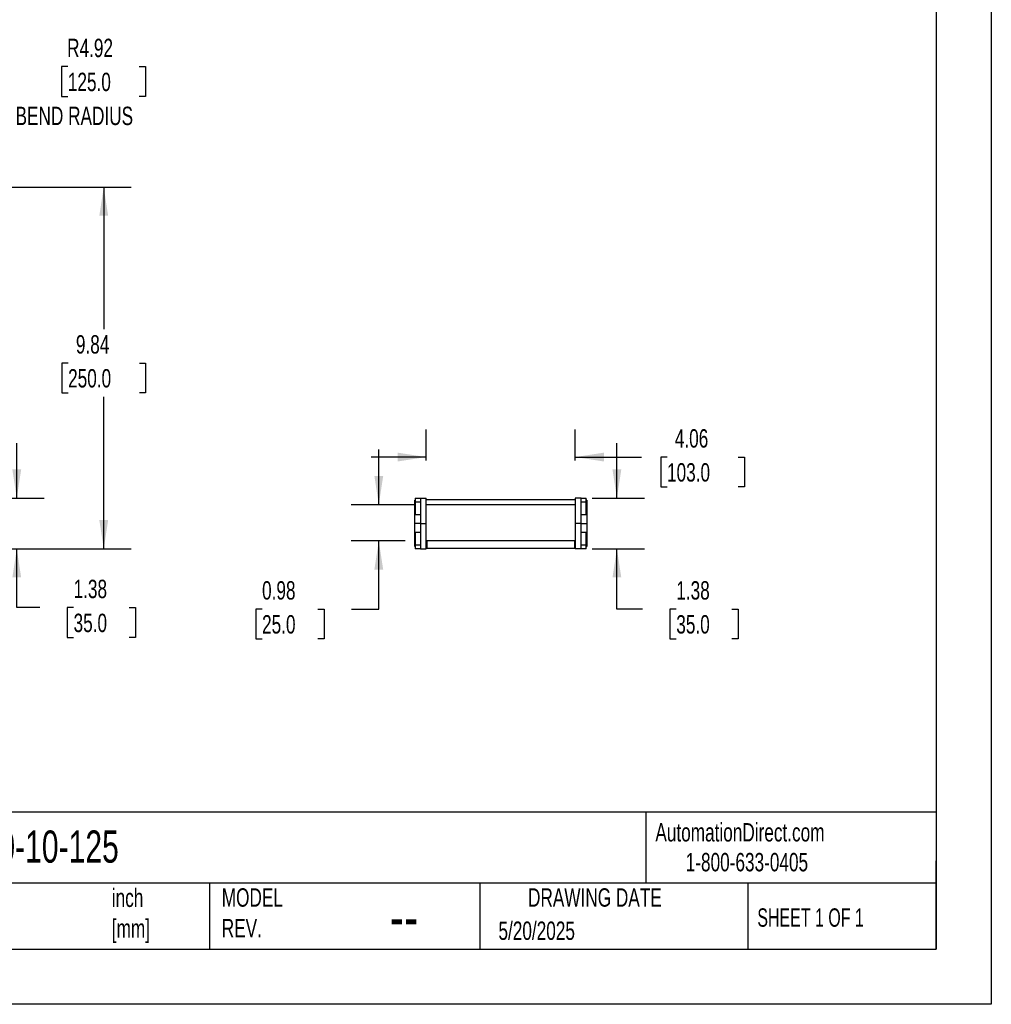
# Model space of a CAD drawing. Header units: inches. Extents: x 0 to 66, y 0 to 51.
# Tile 6 of 11: x 39.6 to 66, y 0 to 26.8. Entities that reach past the tile are written whole.
import ezdxf

# ---------------------------------------------------------------- set-up
doc = ezdxf.new("R2010")
doc.units = ezdxf.units.IN
doc.header["$LTSCALE"] = 6
doc.header["$MEASUREMENT"] = 0
doc.layers.add('DIMENSIONS', color=140, linetype='Continuous', lineweight=25)
doc.layers.add('TEXT', color=140, linetype='Continuous', lineweight=25)
doc.styles.add('SLDTEXTSTYLE0', font='TXT', dxfattribs={"width": 0.7})
doc.styles.add('SLDTEXTSTYLE1', font='TXT', dxfattribs={"width": 0.65})
doc.dimstyles.new('SLDDIMSTYLE0', dxfattribs={"dimtxt": 0.509766, "dimasz": 0.78, "dimexe": 0, "dimexo": 0.0625, "dimgap": 0.127441, "dimtad": 0, "dimtih": 1, "dimtoh": 1, "dimrnd": 1e-09, "dimzin": 12, "dimdsep": 46, "dimtxsty": 'SLDTEXTSTYLE0', "dimsah": 1, "dimcen": 0, "dimadec": 0, "dimazin": 3, "dimtfac": 1, "dimtofl": 0, "dimtmove": 0, "dimatfit": 3, "dimfxl": 0, "dimfrac": 2, "dimtolj": 1, "dimtzin": 12, "dimarcsym": 0})
doc.dimstyles.new('SLDDIMSTYLE1', dxfattribs={"dimtxt": 0.509766, "dimasz": 0.78, "dimexe": 0, "dimexo": 0.0625, "dimgap": 0.127441, "dimtad": 0, "dimtih": 1, "dimtoh": 1, "dimrnd": 1e-09, "dimzin": 12, "dimdsep": 46, "dimtxsty": 'SLDTEXTSTYLE0', "dimsah": 1, "dimcen": 0.09, "dimadec": 0, "dimazin": 3, "dimtfac": 1, "dimtmove": 0, "dimatfit": 0, "dimfxl": 0, "dimfrac": 2, "dimtolj": 1, "dimtzin": 12, "dimarcsym": 0})
doc.dimstyles.new('SLDDIMSTYLE2', dxfattribs={"dimtxt": 0.509766, "dimasz": 0.78, "dimexe": 0, "dimexo": 0.0625, "dimgap": 0.127441, "dimtad": 0, "dimtih": 1, "dimtoh": 1, "dimrnd": 1e-09, "dimzin": 12, "dimdsep": 46, "dimtxsty": 'SLDTEXTSTYLE0', "dimsah": 1, "dimcen": 0.09, "dimadec": 0, "dimazin": 3, "dimtfac": 1, "dimtofl": 0, "dimtmove": 0, "dimatfit": 3, "dimfxl": 0, "dimfrac": 2, "dimtolj": 1, "dimtzin": 12, "dimarcsym": 0})
doc.dimstyles.new('SLDDIMSTYLE3', dxfattribs={"dimtxt": 0.509766, "dimasz": 0.78, "dimexe": 0, "dimexo": 0.0625, "dimgap": 0.127441, "dimtad": 0, "dimtih": 1, "dimtoh": 1, "dimrnd": 1e-09, "dimdsep": 46, "dimtxsty": 'SLDTEXTSTYLE0', "dimsah": 1, "dimcen": 0.09, "dimadec": 0, "dimazin": 2, "dimtfac": 1, "dimtmove": 0, "dimatfit": 0, "dimfxl": 0, "dimfrac": 2, "dimtolj": 1, "dimtzin": 12, "dimarcsym": 0})

# ---------------------------------------------------------------- blocks, each defined once
blk = doc.blocks.new('_D')
at = {"layer": 'DIMENSIONS'}
for p, q in [((40.866, 25.513), (40.694, 25.513)), ((40.694, 25.513), (40.694, 24.703)), ((42.804, 25.513), (42.976, 25.513)), ((42.976, 25.513), (42.976, 24.703)), ((36.268, 22.218), (37.755, 24.773)), ((37.755, 24.773), (39.068, 24.773)), ((40.694, 24.703), (40.866, 24.703)), ((42.976, 24.703), (42.804, 24.703))]:
    blk.add_line(p, q, dxfattribs=at)
blk.add_solid([(36.268, 22.218), (36.764, 22.832), (36.557, 22.953)], dxfattribs=at)
at = {"layer": 'DIMENSIONS', "char_height": 0.5, "attachment_point": 1, "style": 'SLDTEXTSTYLE0'}
for s, insert in [('R4.92', (40.846, 26.272)), ('125.0', (40.866, 25.347)), ('BEND RADIUS', (39.443, 24.423))]:
    blk.add_mtext(s, dxfattribs=dict(at, insert=insert))
blk = doc.blocks.new('_D_2')
at = {"layer": 'DIMENSIONS'}
for p, q in [((34.045, 22.236), (42.593, 22.236)), ((41.843, 22.236), (41.843, 18.373)), ((40.873, 17.449), (40.702, 17.449)), ((40.702, 17.449), (40.702, 16.639)), ((42.812, 17.449), (42.983, 17.449)), ((42.983, 17.449), (42.983, 16.639)), ((40.702, 16.639), (40.873, 16.639)), ((42.983, 16.639), (42.812, 16.639)), ((41.843, 12.394), (41.843, 16.525)), ((32.034, 12.394), (42.593, 12.394))]:
    blk.add_line(p, q, dxfattribs=at)
for points in [[(41.843, 22.236), (41.723, 21.456), (41.963, 21.456)], [(41.843, 12.394), (41.963, 13.174), (41.723, 13.174)]]:
    blk.add_solid(points, dxfattribs=at)
at = {"layer": 'DIMENSIONS', "char_height": 0.5, "attachment_point": 1, "style": 'SLDTEXTSTYLE0'}
for s, insert in [('9.84', (41.085, 18.207)), ('250.0', (40.873, 17.283))]:
    blk.add_mtext(s, dxfattribs=dict(at, insert=insert))
blk = doc.blocks.new('_D_3')
at = {"layer": 'DIMENSIONS'}
for p, q in [((39.476, 13.772), (39.476, 15.272)), ((33.219, 13.772), (40.226, 13.772)), ((32.034, 12.394), (40.226, 12.394)), ((39.476, 10.794), (39.476, 12.394)), ((40.103, 10.794), (39.476, 10.794)), ((41.022, 10.794), (40.851, 10.794)), ((40.851, 10.794), (40.851, 9.983)), ((42.537, 10.794), (42.708, 10.794)), ((42.708, 10.794), (42.708, 9.983)), ((40.851, 9.983), (41.022, 9.983)), ((42.708, 9.983), (42.537, 9.983))]:
    blk.add_line(p, q, dxfattribs=at)
for points in [[(39.476, 13.772), (39.596, 14.552), (39.356, 14.552)], [(39.476, 12.394), (39.356, 11.614), (39.596, 11.614)]]:
    blk.add_solid(points, dxfattribs=at)
at = {"layer": 'DIMENSIONS', "char_height": 0.5, "attachment_point": 1, "style": 'SLDTEXTSTYLE0'}
for s, insert in [('1.38', (41.022, 11.552)), ('35.0', (41.022, 10.628))]:
    blk.add_mtext(s, dxfattribs=dict(at, insert=insert))
blk = doc.blocks.new('_D_5')
at = {"layer": 'DIMENSIONS'}
for p, q in [((49.329, 13.595), (49.329, 15.095)), ((50.321, 13.595), (48.579, 13.595)), ((50.046, 12.61), (48.579, 12.61)), ((49.329, 10.754), (49.329, 12.61)), ((46.152, 10.754), (45.98, 10.754)), ((45.98, 10.754), (45.98, 9.944)), ((47.666, 10.754), (47.838, 10.754)), ((47.838, 10.754), (47.838, 9.944)), ((48.585, 10.754), (49.329, 10.754)), ((45.98, 9.944), (46.152, 9.944)), ((47.838, 9.944), (47.666, 9.944))]:
    blk.add_line(p, q, dxfattribs=at)
for points in [[(49.329, 13.595), (49.449, 14.375), (49.209, 14.375)], [(49.329, 12.61), (49.209, 11.83), (49.449, 11.83)]]:
    blk.add_solid(points, dxfattribs=at)
at = {"layer": 'DIMENSIONS', "char_height": 0.5, "attachment_point": 1, "style": 'SLDTEXTSTYLE0'}
for s, insert in [('0.98', (46.152, 11.513)), ('25.0', (46.152, 10.589))]:
    blk.add_mtext(s, dxfattribs=dict(at, insert=insert))
blk = doc.blocks.new('_D_6')
at = {"layer": 'DIMENSIONS'}
for p, q in [((50.621, 14.797), (50.621, 15.64)), ((54.676, 14.797), (54.676, 15.64)), ((50.621, 14.89), (49.121, 14.89)), ((54.676, 14.89), (56.483, 14.89)), ((57.174, 14.89), (57.003, 14.89)), ((57.003, 14.89), (57.003, 14.079)), ((59.113, 14.89), (59.284, 14.89)), ((59.284, 14.89), (59.284, 14.079)), ((57.003, 14.079), (57.174, 14.079)), ((59.284, 14.079), (59.113, 14.079))]:
    blk.add_line(p, q, dxfattribs=at)
for points in [[(50.621, 14.89), (49.841, 15.01), (49.841, 14.77)], [(54.676, 14.89), (55.456, 14.77), (55.456, 15.01)]]:
    blk.add_solid(points, dxfattribs=at)
at = {"layer": 'DIMENSIONS', "char_height": 0.5, "attachment_point": 1, "style": 'SLDTEXTSTYLE0'}
for s, insert in [('4.06', (57.386, 15.648)), ('103.0', (57.174, 14.724))]:
    blk.add_mtext(s, dxfattribs=dict(at, insert=insert))
blk = doc.blocks.new('_D_7')
at = {"layer": 'DIMENSIONS'}
for p, q in [((55.81, 13.772), (55.81, 15.272)), ((55.134, 13.772), (56.56, 13.772)), ((55.134, 12.394), (56.56, 12.394)), ((55.81, 10.754), (55.81, 12.394)), ((56.507, 10.754), (55.81, 10.754)), ((57.426, 10.754), (57.255, 10.754)), ((57.255, 10.754), (57.255, 9.944)), ((58.941, 10.754), (59.112, 10.754)), ((59.112, 10.754), (59.112, 9.944)), ((57.255, 9.944), (57.426, 9.944)), ((59.112, 9.944), (58.941, 9.944))]:
    blk.add_line(p, q, dxfattribs=at)
for points in [[(55.81, 13.772), (55.93, 14.552), (55.69, 14.552)], [(55.81, 12.394), (55.69, 11.614), (55.93, 11.614)]]:
    blk.add_solid(points, dxfattribs=at)
at = {"layer": 'DIMENSIONS', "char_height": 0.5, "attachment_point": 1, "style": 'SLDTEXTSTYLE0'}
for s, insert in [('1.38', (57.426, 11.513)), ('35.0', (57.426, 10.589))]:
    blk.add_mtext(s, dxfattribs=dict(at, insert=insert))

msp = doc.modelspace()

# ---------------------------------------------------------------- linework, layer by layer
at = {"color": 7, "linetype": 'Continuous'}
for p, q in [((66.001, 51.001), (66.001, 0.001)), ((66.001, 0.001), (0.001, 0.001))]:
    msp.add_line(p, q, dxfattribs=at)
for p, q in [((50.322, 13.713), (50.306, 13.713)), ((50.306, 13.319), (50.306, 13.713)), ((50.322, 13.772), (50.322, 13.663)), ((50.322, 13.772), (50.464, 13.772)), ((50.322, 13.663), (50.322, 13.319)), ((50.464, 13.663), (50.322, 13.663)), ((50.464, 13.772), (50.621, 13.772)), ((50.464, 13.772), (50.464, 13.083)), ((50.621, 13.083), (50.621, 13.772)), ((54.676, 13.728), (50.621, 13.728)), ((54.834, 13.772), (54.676, 13.772)), ((54.676, 13.772), (54.676, 13.083)), ((54.676, 13.728), (54.676, 13.595)), ((54.834, 13.083), (54.834, 13.772)), ((54.834, 13.772), (54.976, 13.772)), ((54.976, 13.663), (54.834, 13.663)), ((54.976, 13.663), (54.976, 13.772)), ((54.991, 13.713), (54.976, 13.713)), ((54.976, 13.319), (54.976, 13.663)), ((54.991, 13.713), (54.991, 13.319)), ((54.676, 13.595), (50.621, 13.595)), ((50.464, 13.319), (50.306, 13.319)), ((50.306, 13.083), (50.306, 13.319)), ((54.991, 13.319), (54.834, 13.319)), ((54.991, 13.319), (54.991, 13.083)), ((50.464, 13.083), (50.306, 13.083)), ((50.306, 12.847), (50.306, 13.083)), ((50.464, 13.083), (50.621, 13.083)), ((50.464, 13.083), (50.464, 12.394)), ((50.621, 12.394), (50.621, 13.083)), ((54.834, 13.083), (54.676, 13.083)), ((54.676, 13.083), (54.676, 12.394)), ((54.834, 12.394), (54.834, 13.083)), ((54.834, 13.083), (54.991, 13.083)), ((54.991, 13.083), (54.991, 12.847)), ((50.306, 12.847), (50.464, 12.847)), ((50.306, 12.453), (50.306, 12.847)), ((50.322, 12.847), (50.322, 12.502)), ((50.641, 12.61), (50.621, 12.61)), ((50.641, 12.61), (50.641, 12.413)), ((54.657, 12.61), (50.641, 12.61)), ((54.657, 12.61), (54.657, 12.413)), ((54.676, 12.61), (54.657, 12.61)), ((54.834, 12.847), (54.991, 12.847)), ((54.976, 12.502), (54.976, 12.847)), ((54.991, 12.847), (54.991, 12.453)), ((50.306, 12.453), (50.322, 12.453)), ((50.322, 12.502), (50.464, 12.502)), ((50.322, 12.502), (50.322, 12.394)), ((50.464, 12.394), (50.322, 12.394)), ((50.464, 12.394), (50.621, 12.394)), ((50.621, 12.413), (50.641, 12.413)), ((50.641, 12.413), (54.657, 12.413)), ((54.657, 12.413), (54.676, 12.413)), ((54.834, 12.394), (54.676, 12.394)), ((54.834, 12.502), (54.976, 12.502)), ((54.976, 12.394), (54.834, 12.394)), ((54.976, 12.394), (54.976, 12.502)), ((54.976, 12.453), (54.991, 12.453))]:
    msp.add_line(p, q)
at = {"layer": 'TEXT'}
for p, q in [((64.5, 49.5), (64.5, 1.5)), ((64.5, 5.227), (1.5, 5.227)), ((56.593, 5.227), (56.593, 3.3)), ((64.5, 1.5), (64.5, 3.9)), ((64.5, 3.3), (1.5, 3.3)), ((44.717, 3.3), (44.717, 1.5)), ((52.078, 3.3), (52.078, 1.5)), ((59.374, 3.3), (59.374, 1.5)), ((1.5, 1.5), (64.5, 1.5))]:
    msp.add_line(p, q, dxfattribs=at)

# ---------------------------------------------------------------- texts
at = {"color": 179, "linetype": 'Continuous', "lineweight": 18, "char_height": 0.5, "attachment_point": 1, "style": 'SLDTEXTSTYLE0'}
for s, insert in [('AutomationDirect.com', (56.857, 4.931)), ('1-800-633-0405', (57.683, 4.119))]:
    msp.add_mtext(s, dxfattribs=dict(at, insert=insert))
at = {"layer": 'TEXT'}
for s, insert, char_height, attachment_point, style in [('2500-10-125', (37.608, 4.73), 0.875, 1, 'SLDTEXTSTYLE0'), ('UNLESS OTHERWISE ^JSPECIFIED UNITS ARE:', (33.749, 3.07), 0.5, 1, 'SLDTEXTSTYLE0'), ('inch^J[mm]', (42.062, 3.149), 0.5, 1, 'SLDTEXTSTYLE0'), ('MODEL ^JREV.', (45.055, 3.157), 0.5, 1, 'SLDTEXTSTYLE0'), ('DRAWING DATE', (55.211, 3.157), 0.5, 2, 'SLDTEXTSTYLE0'), ('SHEET 1 OF 1', (59.632, 2.611), 0.5, 1, 'SLDTEXTSTYLE1'), ('--', (50.015, 3.011), 1.25, 2, 'SLDTEXTSTYLE0'), ('5/20/2025', (52.586, 2.253), 0.5, 1, 'SLDTEXTSTYLE0')]:
    msp.add_mtext(s, dxfattribs=dict(at, insert=insert, char_height=char_height, attachment_point=attachment_point, style=style))

# ---------------------------------------------------------------- dimensions: what is measured, and where the dimension line sits
at = {"layer": 'DIMENSIONS'}
dim = msp.add_radius_dim(center=(33.792, 17.965), mpoint=(36.268, 22.218), text='<>\\PBEND RADIUS', dimstyle='SLDDIMSTYLE0', dxfattribs=at)
dim.commit()
dim.dimension.update_dxf_attribs({"geometry": '_D', "text_midpoint": (41.835, 25.036), "dimtype": 164})
for base, p1, p2, dimstyle, picture, middle in [((41.843, 22.236), (31.734, 12.394), (33.745, 22.236), 'SLDDIMSTYLE2', '_D_2', (41.843, 17.449)), ((39.476, 12.394), (32.919, 13.772), (31.734, 12.394), 'SLDDIMSTYLE1', '_D_3', (39.476, 10.794)), ((55.81, 12.394), (54.834, 13.772), (54.834, 12.394), 'SLDDIMSTYLE1', '_D_7', (55.81, 10.754)), ((49.3288, 12.6103), (50.6213, 13.5946), (50.3457, 12.6103), 'SLDDIMSTYLE3', '_D_5', (49.3288, 10.7544))]:
    dim = msp.add_linear_dim(base=base, p1=p1, p2=p2, angle=90, dimstyle=dimstyle, dxfattribs=at)
    dim.commit()
    dim.dimension.update_dxf_attribs({"geometry": picture, "text_midpoint": middle, "dimtype": 160})
dim = msp.add_linear_dim(base=(54.6764, 14.8896), p1=(50.6213, 14.4972), p2=(54.6764, 14.4972), dimstyle='SLDDIMSTYLE1', dxfattribs=at)
dim.commit()
dim.dimension.update_dxf_attribs({"geometry": '_D_6', "text_midpoint": (58.1436, 14.8896), "dimtype": 160})

doc.saveas('drawing.dxf')
